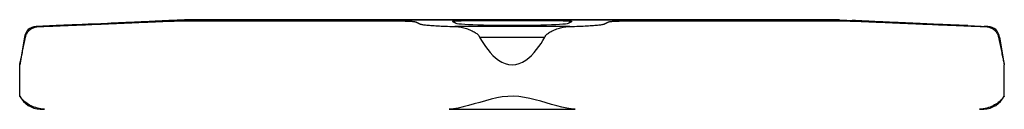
# Model space of a CAD drawing. Header units: millimetres. Extents: x 88 to 4062, y 43 to 411.
# Tile 7 of 7: x 420 to 496, y 259 to 266. Entities that reach past the tile are written whole.
import ezdxf

# ---------------------------------------------------------------- set-up
doc = ezdxf.new("R2010")
doc.units = ezdxf.units.MM
doc.layers.add('DETAIL', color=2, linetype='Continuous')

msp = doc.modelspace()

# ---------------------------------------------------------------- linework, layer by layer
at = {"layer": 'DETAIL'}
for p, q in [((432.786, 265.971), (431.65, 265.919)), ((431.65, 265.919), (431.802, 265.919)), ((431.65, 265.908), (431.65, 265.919)), ((432.786, 265.971), (483, 265.971)), ((432.814, 265.894), (438.95, 265.894)), ((482.892, 265.976), (432.895, 265.976)), ((438.95, 265.894), (448.466, 265.894)), ((455.098, 265.919), (460.709, 265.919)), ((467.341, 265.894), (476.851, 265.894)), ((476.851, 265.894), (482.98, 265.894)), ((483, 265.971), (484.136, 265.919)), ((483.987, 265.919), (484.136, 265.919)), ((484.136, 265.908), (484.136, 265.919)), ((421.68, 265.451), (421.411, 265.451)), ((422.937, 265.521), (421.413, 265.451)), ((421.68, 265.451), (421.683, 265.451)), ((462.317, 265.451), (453.498, 265.451)), ((492.85, 265.521), (494.373, 265.451)), ((494.107, 265.451), (494.11, 265.451)), ((494.376, 265.451), (494.11, 265.451)), ((420.516, 264.628), (420.143, 262.516)), ((420.516, 264.628), (420.601, 264.628)), ((455.403, 264.628), (460.412, 264.628)), ((495.188, 264.628), (495.271, 264.628)), ((495.271, 264.628), (495.643, 262.517)), ((420.143, 260.108), (420.143, 262.516)), ((495.643, 260.108), (495.643, 262.517)), ((421.719, 259.106), (422.045, 259.106)), ((422.045, 259.106), (422.045, 259.106)), ((453.073, 259.106), (462.741, 259.106)), ((453.073, 259.106), (453.073, 259.106)), ((462.741, 259.106), (462.741, 259.106)), ((493.746, 259.106), (494.068, 259.106)), ((493.746, 259.106), (493.746, 259.106))]:
    msp.add_line(p, q, dxfattribs=at)
at = {"layer": 'DETAIL', "flags": 128}
for points in [[(426.627, 265.653), (426.786, 265.66), (426.943, 265.667), (427.099, 265.674), (427.253, 265.681), (427.406, 265.687), (427.558, 265.694), (427.709, 265.701), (427.858, 265.707), (428.007, 265.714), (428.154, 265.72), (428.3, 265.726), (428.445, 265.733), (428.588, 265.739), (428.731, 265.745), (428.872, 265.751), (429.013, 265.757), (429.152, 265.763), (429.29, 265.769), (429.427, 265.775), (429.563, 265.781), (429.698, 265.787), (429.832, 265.793), (429.965, 265.799), (430.097, 265.804)], [(426.866, 265.687), (427.013, 265.694), (427.157, 265.7), (427.301, 265.707), (427.444, 265.713), (427.585, 265.719), (427.725, 265.726), (427.865, 265.732), (428.003, 265.738), (428.139, 265.744), (428.275, 265.75), (428.41, 265.756), (428.544, 265.762), (428.676, 265.768), (428.808, 265.774), (428.938, 265.78), (429.068, 265.786), (429.196, 265.791), (429.324, 265.797), (429.45, 265.803), (429.576, 265.808), (429.701, 265.814), (429.824, 265.819), (429.947, 265.825), (430.069, 265.83)], [(430.072, 265.83), (429.951, 265.825), (429.828, 265.819), (429.704, 265.814), (429.58, 265.808), (429.454, 265.803), (429.327, 265.797), (429.2, 265.791), (429.071, 265.786), (428.942, 265.78), (428.811, 265.774), (428.68, 265.768), (428.547, 265.762), (428.413, 265.756), (428.279, 265.75), (428.143, 265.744), (428.006, 265.738), (427.868, 265.732), (427.729, 265.726), (427.589, 265.719), (427.447, 265.713), (427.305, 265.707), (427.161, 265.7), (427.016, 265.694), (426.87, 265.687)], [(430.069, 265.83), (430.15, 265.834), (430.231, 265.837), (430.311, 265.841), (430.39, 265.845), (430.468, 265.848), (430.544, 265.852), (430.622, 265.855), (430.699, 265.859), (430.776, 265.863), (430.851, 265.866), (430.926, 265.87), (430.999, 265.874), (431.07, 265.877), (431.138, 265.881), (431.204, 265.884), (431.266, 265.887), (431.326, 265.89), (431.382, 265.893), (431.435, 265.896), (431.484, 265.899), (431.53, 265.901), (431.573, 265.903), (431.613, 265.906), (431.65, 265.908)], [(431.802, 265.919), (431.81, 265.919), (431.81, 265.919), (431.801, 265.918), (431.783, 265.916), (431.757, 265.914), (431.722, 265.912), (431.678, 265.909), (431.626, 265.906), (431.568, 265.903), (431.504, 265.899), (431.433, 265.896), (431.355, 265.892), (431.269, 265.887), (431.177, 265.882), (431.079, 265.877), (430.976, 265.872), (430.868, 265.867), (430.758, 265.862), (430.646, 265.856), (430.534, 265.851), (430.422, 265.846), (430.307, 265.841), (430.19, 265.835), (430.072, 265.83)], [(430.097, 265.804), (430.249, 265.811), (430.399, 265.817), (430.548, 265.823), (430.695, 265.829), (430.838, 265.835), (430.979, 265.841), (431.115, 265.846), (431.246, 265.851), (431.374, 265.856), (431.499, 265.86), (431.623, 265.865), (431.745, 265.869), (431.863, 265.873), (431.978, 265.876), (432.088, 265.88), (432.193, 265.883), (432.293, 265.885), (432.387, 265.888), (432.474, 265.89), (432.555, 265.891), (432.63, 265.892), (432.698, 265.893), (432.76, 265.894), (432.814, 265.894)], [(448.466, 265.894), (448.6, 265.894), (448.733, 265.893), (448.865, 265.892), (448.996, 265.891), (449.123, 265.89), (449.248, 265.888), (449.368, 265.885), (449.484, 265.883), (449.595, 265.88), (449.7, 265.876), (449.8, 265.873), (449.893, 265.869), (449.981, 265.865), (450.062, 265.86), (450.136, 265.856), (450.203, 265.851), (450.265, 265.846), (450.321, 265.841), (450.372, 265.835), (450.416, 265.829), (450.455, 265.823), (450.486, 265.817), (450.511, 265.811), (450.528, 265.804)], [(450.528, 265.804), (450.539, 265.799), (450.551, 265.793), (450.563, 265.787), (450.575, 265.781), (450.587, 265.775), (450.599, 265.769), (450.611, 265.763), (450.623, 265.757), (450.635, 265.751), (450.648, 265.745), (450.66, 265.739), (450.673, 265.733), (450.686, 265.726), (450.698, 265.72), (450.711, 265.714), (450.724, 265.707), (450.738, 265.701), (450.751, 265.694), (450.764, 265.687), (450.778, 265.681), (450.791, 265.674), (450.805, 265.667), (450.819, 265.66), (450.833, 265.653)], [(453.334, 265.83), (453.328, 265.835), (453.331, 265.841), (453.342, 265.846), (453.36, 265.851), (453.388, 265.856), (453.424, 265.862), (453.469, 265.867), (453.522, 265.872), (453.583, 265.877), (453.652, 265.882), (453.727, 265.887), (453.809, 265.892), (453.894, 265.896), (453.984, 265.899), (454.079, 265.903), (454.181, 265.906), (454.288, 265.909), (454.399, 265.912), (454.514, 265.914), (454.631, 265.916), (454.749, 265.918), (454.867, 265.919), (454.984, 265.919), (455.098, 265.919)], [(453.615, 265.687), (453.602, 265.694), (453.59, 265.7), (453.577, 265.707), (453.565, 265.713), (453.552, 265.719), (453.54, 265.726), (453.528, 265.732), (453.515, 265.738), (453.503, 265.744), (453.491, 265.75), (453.48, 265.756), (453.468, 265.762), (453.456, 265.768), (453.445, 265.774), (453.433, 265.78), (453.422, 265.786), (453.411, 265.791), (453.399, 265.797), (453.388, 265.803), (453.377, 265.808), (453.366, 265.814), (453.355, 265.819), (453.345, 265.825), (453.334, 265.83)], [(460.709, 265.919), (460.823, 265.919), (460.94, 265.919), (461.058, 265.918), (461.176, 265.916), (461.293, 265.914), (461.408, 265.912), (461.52, 265.909), (461.627, 265.906), (461.728, 265.903), (461.824, 265.899), (461.913, 265.896), (461.999, 265.892), (462.08, 265.887), (462.156, 265.882), (462.225, 265.877), (462.286, 265.872), (462.339, 265.867), (462.384, 265.862), (462.42, 265.856), (462.448, 265.851), (462.467, 265.846), (462.478, 265.841), (462.481, 265.835), (462.475, 265.83)], [(462.475, 265.83), (462.464, 265.825), (462.453, 265.819), (462.443, 265.814), (462.432, 265.808), (462.421, 265.803), (462.41, 265.797), (462.399, 265.791), (462.387, 265.786), (462.376, 265.78), (462.365, 265.774), (462.353, 265.768), (462.342, 265.762), (462.33, 265.756), (462.318, 265.75), (462.307, 265.744), (462.295, 265.738), (462.283, 265.732), (462.271, 265.726), (462.258, 265.719), (462.246, 265.713), (462.234, 265.707), (462.221, 265.7), (462.208, 265.694), (462.196, 265.687)], [(464.979, 265.653), (464.992, 265.66), (465.006, 265.667), (465.02, 265.674), (465.033, 265.681), (465.046, 265.687), (465.06, 265.694), (465.073, 265.701), (465.086, 265.707), (465.099, 265.714), (465.112, 265.72), (465.124, 265.726), (465.137, 265.733), (465.149, 265.739), (465.162, 265.745), (465.174, 265.751), (465.186, 265.757), (465.198, 265.763), (465.21, 265.769), (465.222, 265.775), (465.234, 265.781), (465.246, 265.787), (465.258, 265.793), (465.269, 265.799), (465.281, 265.804)], [(465.281, 265.804), (465.298, 265.811), (465.322, 265.817), (465.353, 265.823), (465.392, 265.829), (465.436, 265.835), (465.487, 265.841), (465.543, 265.846), (465.605, 265.851), (465.672, 265.856), (465.746, 265.86), (465.827, 265.865), (465.914, 265.869), (466.007, 265.873), (466.107, 265.876), (466.212, 265.88), (466.323, 265.883), (466.439, 265.885), (466.559, 265.888), (466.683, 265.89), (466.811, 265.891), (466.941, 265.892), (467.073, 265.893), (467.207, 265.894), (467.341, 265.894)], [(482.98, 265.894), (483.034, 265.894), (483.096, 265.893), (483.164, 265.892), (483.238, 265.891), (483.319, 265.89), (483.407, 265.888), (483.501, 265.885), (483.6, 265.883), (483.705, 265.88), (483.815, 265.876), (483.93, 265.873), (484.048, 265.869), (484.17, 265.865), (484.293, 265.86), (484.419, 265.856), (484.546, 265.851), (484.678, 265.846), (484.814, 265.841), (484.954, 265.835), (485.098, 265.829), (485.244, 265.823), (485.393, 265.817), (485.544, 265.811), (485.696, 265.804)], [(485.718, 265.83), (485.6, 265.835), (485.483, 265.841), (485.368, 265.846), (485.256, 265.851), (485.144, 265.856), (485.032, 265.862), (484.922, 265.867), (484.814, 265.872), (484.711, 265.877), (484.613, 265.882), (484.521, 265.887), (484.435, 265.892), (484.357, 265.896), (484.286, 265.899), (484.222, 265.903), (484.163, 265.906), (484.112, 265.909), (484.068, 265.912), (484.032, 265.914), (484.006, 265.916), (483.988, 265.918), (483.979, 265.919), (483.979, 265.919), (483.987, 265.919)], [(485.696, 265.804), (485.828, 265.799), (485.961, 265.793), (486.095, 265.787), (486.23, 265.781), (486.366, 265.775), (486.503, 265.769), (486.641, 265.763), (486.78, 265.757), (486.92, 265.751), (487.062, 265.745), (487.204, 265.739), (487.348, 265.733), (487.493, 265.726), (487.638, 265.72), (487.786, 265.714), (487.934, 265.707), (488.083, 265.701), (488.234, 265.694), (488.386, 265.687), (488.539, 265.681), (488.694, 265.674), (488.85, 265.667), (489.007, 265.66), (489.165, 265.653)], [(488.92, 265.687), (488.774, 265.694), (488.629, 265.7), (488.486, 265.707), (488.343, 265.713), (488.202, 265.719), (488.061, 265.726), (487.922, 265.732), (487.784, 265.738), (487.647, 265.744), (487.511, 265.75), (487.377, 265.756), (487.243, 265.762), (487.11, 265.768), (486.979, 265.774), (486.848, 265.78), (486.719, 265.786), (486.59, 265.791), (486.463, 265.797), (486.336, 265.803), (486.211, 265.808), (486.086, 265.814), (485.962, 265.819), (485.84, 265.825), (485.718, 265.83)], [(420.601, 264.628), (420.611, 264.694), (420.625, 264.754), (420.642, 264.808), (420.662, 264.857), (420.684, 264.904), (420.709, 264.949), (420.738, 264.993), (420.769, 265.035), (420.802, 265.077), (420.84, 265.117), (420.881, 265.156), (420.925, 265.194), (420.972, 265.23), (421.023, 265.265), (421.077, 265.297), (421.135, 265.327), (421.196, 265.355), (421.259, 265.379), (421.325, 265.4), (421.393, 265.418), (421.463, 265.432), (421.535, 265.443), (421.608, 265.449), (421.683, 265.451)], [(421.683, 265.451), (421.837, 265.457), (421.996, 265.463), (422.16, 265.469), (422.329, 265.476), (422.503, 265.483), (422.681, 265.49), (422.862, 265.497), (423.048, 265.504), (423.241, 265.512), (423.439, 265.52), (423.643, 265.528), (423.852, 265.536), (424.065, 265.545), (424.283, 265.554), (424.505, 265.563), (424.731, 265.573), (424.96, 265.582), (425.192, 265.592), (425.427, 265.602), (425.664, 265.612), (425.903, 265.622), (426.143, 265.632), (426.385, 265.643), (426.627, 265.653)], [(426.87, 265.687), (426.36, 265.664), (425.86, 265.643), (425.382, 265.622), (424.934, 265.603), (424.526, 265.586), (424.161, 265.57), (423.829, 265.557), (423.54, 265.545), (423.302, 265.535), (423.123, 265.528), (423.004, 265.523), (422.944, 265.521), (422.944, 265.521), (423.003, 265.523), (423.122, 265.528), (423.301, 265.535), (423.538, 265.545), (423.827, 265.557), (424.158, 265.57), (424.524, 265.586), (424.931, 265.603), (425.379, 265.622), (425.857, 265.643), (426.356, 265.664), (426.866, 265.687)], [(450.833, 265.653), (450.858, 265.643), (450.892, 265.632), (450.934, 265.622), (450.985, 265.612), (451.043, 265.602), (451.111, 265.592), (451.186, 265.582), (451.269, 265.573), (451.359, 265.563), (451.457, 265.554), (451.561, 265.545), (451.673, 265.536), (451.791, 265.528), (451.915, 265.52), (452.045, 265.512), (452.181, 265.504), (452.322, 265.497), (452.469, 265.49), (452.624, 265.483), (452.785, 265.476), (452.953, 265.469), (453.127, 265.463), (453.308, 265.457), (453.495, 265.451)], [(453.495, 265.451), (453.589, 265.449), (453.686, 265.443), (453.787, 265.432), (453.889, 265.418), (453.992, 265.4), (454.095, 265.378), (454.196, 265.354), (454.295, 265.326), (454.393, 265.296), (454.489, 265.264), (454.581, 265.23), (454.671, 265.195), (454.757, 265.158), (454.839, 265.12), (454.917, 265.08), (454.991, 265.039), (455.061, 264.997), (455.126, 264.954), (455.186, 264.909), (455.24, 264.864), (455.292, 264.813), (455.338, 264.757), (455.377, 264.696), (455.403, 264.628)], [(462.196, 265.687), (462.12, 265.664), (461.984, 265.643), (461.788, 265.622), (461.539, 265.603), (461.247, 265.586), (460.912, 265.57), (460.528, 265.557), (460.102, 265.545), (459.642, 265.535), (459.156, 265.528), (458.656, 265.523), (458.155, 265.521), (457.659, 265.521), (457.158, 265.523), (456.658, 265.528), (456.172, 265.535), (455.712, 265.545), (455.286, 265.557), (454.901, 265.57), (454.566, 265.586), (454.273, 265.603), (454.025, 265.622), (453.828, 265.643), (453.691, 265.664), (453.615, 265.687)], [(460.412, 264.628), (460.438, 264.694), (460.475, 264.754), (460.52, 264.808), (460.569, 264.857), (460.623, 264.904), (460.683, 264.949), (460.749, 264.993), (460.819, 265.035), (460.893, 265.077), (460.972, 265.117), (461.055, 265.156), (461.143, 265.194), (461.234, 265.23), (461.328, 265.265), (461.425, 265.297), (461.525, 265.327), (461.625, 265.355), (461.726, 265.379), (461.827, 265.4), (461.928, 265.418), (462.028, 265.432), (462.127, 265.443), (462.224, 265.449), (462.32, 265.451)], [(462.32, 265.451), (462.507, 265.457), (462.688, 265.463), (462.862, 265.469), (463.03, 265.476), (463.191, 265.483), (463.345, 265.49), (463.492, 265.497), (463.633, 265.504), (463.769, 265.512), (463.899, 265.52), (464.023, 265.528), (464.14, 265.536), (464.252, 265.545), (464.356, 265.554), (464.454, 265.563), (464.544, 265.573), (464.627, 265.582), (464.702, 265.592), (464.769, 265.602), (464.827, 265.612), (464.878, 265.622), (464.92, 265.632), (464.953, 265.643), (464.979, 265.653)], [(492.85, 265.521), (492.841, 265.521), (492.816, 265.522), (492.775, 265.524), (492.718, 265.526), (492.645, 265.529), (492.556, 265.533), (492.45, 265.537), (492.329, 265.542), (492.193, 265.547), (492.044, 265.553), (491.882, 265.56), (491.71, 265.567), (491.528, 265.575), (491.338, 265.583), (491.136, 265.591), (490.922, 265.6), (490.697, 265.61), (490.463, 265.62), (490.219, 265.63), (489.968, 265.641), (489.712, 265.652), (489.45, 265.664), (489.186, 265.675), (488.92, 265.687)], [(489.165, 265.653), (489.407, 265.643), (489.649, 265.632), (489.889, 265.622), (490.128, 265.612), (490.365, 265.602), (490.6, 265.592), (490.832, 265.582), (491.061, 265.573), (491.287, 265.563), (491.509, 265.554), (491.726, 265.545), (491.94, 265.536), (492.149, 265.528), (492.352, 265.52), (492.55, 265.512), (492.743, 265.504), (492.929, 265.497), (493.11, 265.49), (493.288, 265.483), (493.461, 265.476), (493.631, 265.469), (493.795, 265.463), (493.954, 265.457), (494.107, 265.451)], [(494.107, 265.451), (494.181, 265.449), (494.254, 265.443), (494.327, 265.432), (494.398, 265.418), (494.468, 265.4), (494.534, 265.378), (494.597, 265.354), (494.657, 265.326), (494.713, 265.296), (494.767, 265.264), (494.817, 265.23), (494.864, 265.195), (494.907, 265.158), (494.947, 265.12), (494.984, 265.08), (495.018, 265.039), (495.049, 264.997), (495.077, 264.954), (495.102, 264.909), (495.124, 264.864), (495.145, 264.813), (495.163, 264.757), (495.178, 264.696), (495.188, 264.628)], [(420.143, 262.516), (420.145, 262.522), (420.148, 262.539), (420.155, 262.569), (420.164, 262.609), (420.175, 262.659), (420.188, 262.719), (420.203, 262.787), (420.219, 262.864), (420.237, 262.947), (420.257, 263.037), (420.278, 263.133), (420.3, 263.234), (420.322, 263.34), (420.346, 263.449), (420.37, 263.562), (420.395, 263.676), (420.42, 263.793), (420.446, 263.91), (420.471, 264.028), (420.497, 264.145), (420.522, 264.264), (420.548, 264.384), (420.574, 264.506), (420.601, 264.628)], [(455.403, 264.628), (455.547, 264.385), (455.698, 264.147), (455.858, 263.913), (456.033, 263.68), (456.222, 263.454), (456.424, 263.24), (456.64, 263.043), (456.868, 262.869), (457.109, 262.724), (457.363, 262.613), (457.629, 262.542), (457.908, 262.516), (458.187, 262.542), (458.453, 262.613), (458.707, 262.724), (458.948, 262.869), (459.176, 263.043), (459.392, 263.24), (459.594, 263.454), (459.783, 263.68), (459.958, 263.913), (460.118, 264.147), (460.269, 264.385), (460.412, 264.628)], [(495.188, 264.628), (495.214, 264.506), (495.24, 264.385), (495.266, 264.266), (495.291, 264.148), (495.316, 264.031), (495.342, 263.914), (495.367, 263.797), (495.392, 263.681), (495.417, 263.567), (495.441, 263.455), (495.464, 263.346), (495.487, 263.241), (495.509, 263.14), (495.529, 263.044), (495.549, 262.954), (495.567, 262.87), (495.584, 262.794), (495.598, 262.725), (495.611, 262.665), (495.622, 262.614), (495.631, 262.573), (495.638, 262.542), (495.642, 262.523), (495.643, 262.517)], [(422.045, 259.106), (421.903, 259.119), (421.764, 259.138), (421.628, 259.164), (421.497, 259.196), (421.369, 259.234), (421.246, 259.277), (421.128, 259.324), (421.015, 259.376), (420.907, 259.433), (420.804, 259.492), (420.709, 259.554), (420.622, 259.616), (420.543, 259.678), (420.473, 259.738), (420.409, 259.796), (420.354, 259.852), (420.305, 259.904), (420.263, 259.952), (420.227, 259.996), (420.197, 260.034), (420.174, 260.065), (420.157, 260.089), (420.147, 260.103), (420.143, 260.108)], [(462.741, 259.106), (462.426, 259.137), (462.088, 259.193), (461.726, 259.272), (461.342, 259.369), (460.934, 259.481), (460.514, 259.603), (460.094, 259.723), (459.679, 259.837), (459.269, 259.937), (458.852, 260.021), (458.427, 260.081), (457.998, 260.107), (457.567, 260.096), (457.141, 260.05), (456.72, 259.975), (456.293, 259.877), (455.862, 259.763), (455.427, 259.639), (454.992, 259.513), (454.559, 259.392), (454.146, 259.285), (453.762, 259.2), (453.404, 259.139), (453.073, 259.106)], [(495.643, 260.108), (495.64, 260.103), (495.631, 260.089), (495.615, 260.067), (495.594, 260.038), (495.566, 260.002), (495.532, 259.96), (495.491, 259.913), (495.443, 259.861), (495.389, 259.806), (495.326, 259.748), (495.257, 259.687), (495.179, 259.626), (495.094, 259.564), (495.001, 259.502), (494.899, 259.441), (494.789, 259.383), (494.674, 259.329), (494.553, 259.28), (494.429, 259.236), (494.299, 259.198), (494.166, 259.165), (494.029, 259.138), (493.889, 259.119), (493.746, 259.106)]]:
    msp.add_lwpolyline(points, dxfattribs=at)
at = {"layer": 'DETAIL'}
for centre, radius, start, end in [((432.895, 264.732), 1.244, 90, 95.00662), ((482.892, 264.732), 1.244, 84.99338, 90), ((421.411, 264.552), 0.899, 90, 175.14514), ((494.376, 264.552), 0.899, 4.85486, 90), ((421.86, 261.068), 1.967, 209.23531, 265.88169), ((493.927, 261.068), 1.967, 274.11831, 330.76248)]:
    msp.add_arc(centre, radius, start, end, dxfattribs=at)

doc.saveas('drawing.dxf')
